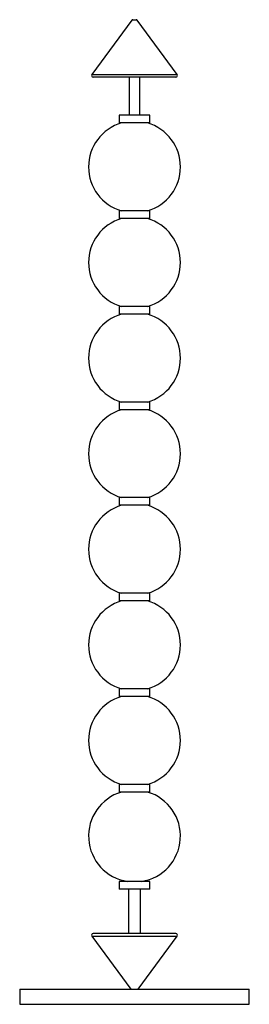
# Paper-space layout '_Izquierda' of a CAD drawing. Header units: millimetres. Extents: x -150 to 150, y 0 to 1287.
import ezdxf

# ---------------------------------------------------------------- set-up
doc = ezdxf.new("R2010")
doc.units = ezdxf.units.MM

psp = doc.layouts.new('_Izquierda')

# ---------------------------------------------------------------- linework, layer by layer
at = {"color": 7, "linetype": 'Continuous', "lineweight": 25}
for p, q in [((-2, 1287.5), (2, 1287.5)), ((-3.6, 1286.7), (-55.7, 1215.7)), ((55.7, 1215.7), (3.6, 1286.7)), ((54.1, 1212.5), (-54.1, 1212.5)), ((-7, 1212.5), (-7, 1162.5)), ((7, 1162.5), (7, 1212.5)), ((-20, 1162.5), (-20, 1152.5)), ((20, 1162.5), (-20, 1162.5)), ((20, 1152.5), (20, 1162.5)), ((20, 1152.5), (-20, 1152.5)), ((-20, 1037.5), (-20, 1027.5)), ((20, 1037.5), (-20, 1037.5)), ((20, 1027.5), (20, 1037.5)), ((20, 1027.5), (-20, 1027.5)), ((-20, 912.5), (-20, 902.5)), ((20, 912.5), (-20, 912.5)), ((20, 902.5), (-20, 902.5)), ((20, 902.5), (20, 912.5)), ((-20, 787.5), (-20, 777.5)), ((20, 787.5), (-20, 787.5)), ((20, 777.5), (20, 787.5)), ((20, 777.5), (-20, 777.5)), ((-20, 662.5), (-20, 652.5)), ((20, 662.5), (-20, 662.5)), ((20, 652.5), (20, 662.5)), ((20, 652.5), (-20, 652.5)), ((-20, 537.5), (-20, 527.5)), ((20, 537.5), (-20, 537.5)), ((20, 527.5), (20, 537.5)), ((20, 527.5), (-20, 527.5)), ((-20, 412.5), (-20, 402.5)), ((20, 412.5), (-20, 412.5)), ((20, 402.5), (20, 412.5)), ((20, 402.5), (-20, 402.5)), ((-20, 287.5), (-20, 277.5)), ((20, 287.5), (-20, 287.5)), ((20, 277.5), (20, 287.5)), ((20, 277.5), (-20, 277.5)), ((-20, 160.7), (-20, 150.7)), ((20, 160.7), (-20, 160.7)), ((20, 150.7), (20, 160.7)), ((20, 150.7), (-20, 150.7)), ((-8, 150.7), (-8, 92.5)), ((8, 92.5), (8, 150.7)), ((54.1, 92.5), (-54.1, 92.5)), ((-55.7, 89.3), (-4.8, 20)), ((4.8, 20), (55.7, 89.3)), ((-150, 20), (-150, 0)), ((-150, 20), (150, 20)), ((150, 0), (150, 20)), ((-150, 0), (150, 0))]:
    psp.add_line(p, q, dxfattribs=at)
at = {"color": 8, "linetype": 'Continuous', "lineweight": 25}
for p, q in [((3.6, 1286.7), (-3.6, 1286.7)), ((-55.7, 1215.7), (55.7, 1215.7)), ((-55.7, 89.3), (55.7, 89.3))]:
    psp.add_line(p, q, dxfattribs=at)
at = {"color": 7, "linetype": 'Continuous', "lineweight": 25}
for centre, radius, start, end in [((-2, 1285.5), 2, 90, 143.7493), ((2, 1285.5), 2, 36.2507, 90), ((-54.1, 1214.5), 2, 143.7493, 270), ((54.1, 1214.5), 2, 270, 36.2507), ((0, 1095), 60, 106.6311, 253.4355), ((0, 1095), 60, 286.5645, 73.3689), ((0, 970), 60, 106.6311, 253.4355), ((0, 970), 60, 286.5645, 73.3689), ((0, 845), 60, 106.6311, 253.4355), ((0, 845), 60, 286.5645, 73.3689), ((0, 720), 60, 106.6311, 253.4355), ((0, 720), 60, 286.5645, 73.3689), ((0, 595), 60, 106.6311, 253.4355), ((0, 595), 60, 286.5645, 73.3689), ((0, 470), 60, 106.6311, 253.4355), ((0, 470), 60, 286.5645, 73.3689), ((0, 345), 60, 106.6311, 253.4355), ((0, 345), 60, 286.5645, 73.3689), ((0, 220), 60, 106.6311, 261.0099), ((0, 220), 60, 278.9901, 73.3689), ((-54.1, 90.5), 2, 90, 216.2507), ((54.1, 90.5), 2, 323.7493, 90)]:
    psp.add_arc(centre, radius, start, end, dxfattribs=at)

doc.saveas('drawing.dxf')
